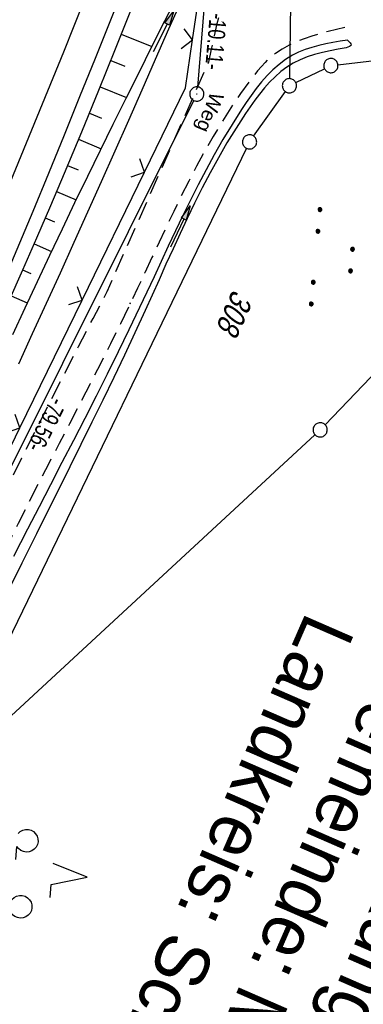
# Model space of a CAD drawing. Extents: x 508656 to 509297, y 448622 to 449584.
# Tile 29 of 51: x 509047 to 509083, y 449051 to 449155. Entities that reach past the tile are written whole.
import ezdxf

# ---------------------------------------------------------------- set-up
doc = ezdxf.new("R2010")
doc.units = 0
doc.header["$LTSCALE"] = 10
doc.header["$MEASUREMENT"] = 0
for name, pattern in [('AUSGEZOGEN', [0]), ('LT00', [0]), ('LT11', [0.3, 0.2, -0.1])]:
    doc.linetypes.add(name, pattern=pattern)
doc.layers.get('0').update_dxf_attribs({"linetype": 'LT00'})
for name, color, linetype in [('--EK_FBR', 250, 'LT00'), ('--EL_DFK_AB_L', 21, 'LT00'), ('--EL_DFK_AB_P', 7, 'LT00'), ('ABSTAND', 8, 'LT00'), ('DFK_AB_L', 21, 'LT00'), ('DFK_AB_P', 7, 'LT00'), ('DFK_FLUR_NR', 250, 'LT00'), ('DFK_GZPKT', 250, 'LT00'), ('DFK_KATASTER', 250, 'LT00'), ('DFK_NUTZUNG', 250, 'LT00'), ('FELDWEG_TEXT', 250, 'Continuous'), ('GRENZNAME_A', 250, 'Continuous'), ('PFEIL', 140, 'AUSGEZOGEN'), ('V124_AFBR_BAB', 250, 'LT00'), ('V124_BOESCH', 250, 'LT00'), ('V124_BOSCHUNG', 250, 'LT00'), ('V124_FELDWEG', 250, 'LT11'), ('V124_GRABEN', 250, 'LT00'), ('V124_LD_MARK', 250, 'LT00'), ('V124_ZAUN', 40, 'LT00')]:
    doc.layers.add(name, color=color, linetype=linetype)
doc.styles.add('Beschrift', font='ARIAL.TTF')
doc.styles.get("Standard").update_dxf_attribs({"font": 'ARIAL.TTF'})
doc.styles.add('UNIR-H', font='unir_h.shx', dxfattribs={"width": 0.8})

# ---------------------------------------------------------------- blocks, each defined once
blk = doc.blocks.new('SYMB7010')
at = {"color": 0, "linetype": 'ByBlock'}
for points in [[(-0.031408, 0.499213), (-0.093728, 0.49134), (-0.15457, 0.475719), (-0.212975, 0.452595), (-0.268021, 0.422333), (-0.31884, 0.385411), (-0.36463, 0.342411), (-0.40467, 0.29401), (-0.438329, 0.240973), (-0.465074, 0.184136), (-0.484486, 0.124395), (-0.496256, 0.062692), (-0.5002, 0)], [(-0.5002, 0), (-0.496256, -0.062692), (-0.484486, -0.124395), (-0.465075, -0.184136), (-0.438329, -0.240973), (-0.404671, -0.29401), (-0.36463, -0.342411), (-0.31884, -0.385411), (-0.268021, -0.422333), (-0.212975, -0.452595), (-0.154571, -0.475719), (-0.093728, -0.49134), (-0.031408, -0.499213), (0.031408, -0.499213)], [(0.5002, 0), (0.496256, 0.062692), (0.484485, 0.124395), (0.465074, 0.184136), (0.438329, 0.240973), (0.40467, 0.29401), (0.36463, 0.342411), (0.31884, 0.385411), (0.268021, 0.422333), (0.212975, 0.452595), (0.15457, 0.475719), (0.093728, 0.49134), (0.031408, 0.499213), (-0.031408, 0.499213)], [(0.031408, -0.499213), (0.093728, -0.491341), (0.15457, -0.475719), (0.212975, -0.452595), (0.268021, -0.422333), (0.31884, -0.385411), (0.36463, -0.342411), (0.404671, -0.294011), (0.438329, -0.240974), (0.465075, -0.184136), (0.484486, -0.124395), (0.496256, -0.062692), (0.500201, 0)]]:
    blk.add_lwpolyline(points, dxfattribs=at)
blk = doc.blocks.new('SYMB7111')
at = {"color": 0, "linetype": 'ByBlock'}
for p, q in [((-0.12, 0.209164), (-0.12, 0.170836)), ((-0.115, 0.170204), (-0.115, 0.209796)), ((-0.11, 0.209164), (-0.11, 0.170836)), ((0.11, 0.209164), (0.11, 0.170836)), ((0.115, 0.170204), (0.115, 0.209796)), ((0.12, 0.209164), (0.12, 0.170836)), ((-0.13, 0.202919), (-0.13, 0.177081)), ((-0.125, 0.172895), (-0.125, 0.207105)), ((-0.105, 0.172895), (-0.105, 0.207105)), ((-0.1, 0.202919), (-0.1, 0.177081)), ((-0.095, 0.189874), (-0.095, 0.190146)), ((0.1, 0.202919), (0.1, 0.177081)), ((0.105, 0.172895), (0.105, 0.207105)), ((0.125, 0.172895), (0.125, 0.207105)), ((0.13, 0.202919), (0.13, 0.177081)), ((0.135, 0.189874), (0.135, 0.190146)), ((-0.515, -0.177081), (-0.515, -0.202919)), ((-0.51, -0.207105), (-0.51, -0.172895)), ((-0.505, -0.170836), (-0.505, -0.209164)), ((-0.5, -0.209796), (-0.5, -0.170204)), ((-0.495, -0.170836), (-0.495, -0.209164)), ((-0.49, -0.207105), (-0.49, -0.172895)), ((-0.485, -0.177081), (-0.485, -0.202919)), ((-0.48, -0.190126), (-0.48, -0.189854)), ((-0.285, -0.177081), (-0.285, -0.202919)), ((-0.28, -0.207105), (-0.28, -0.172895)), ((-0.275, -0.170836), (-0.275, -0.209164)), ((-0.27, -0.209796), (-0.27, -0.170204)), ((-0.265, -0.170836), (-0.265, -0.209164)), ((-0.26, -0.207105), (-0.26, -0.172895)), ((-0.255, -0.177081), (-0.255, -0.202919)), ((-0.25, -0.190126), (-0.25, -0.189854)), ((0.255, -0.177081), (0.255, -0.202919)), ((0.26, -0.207105), (0.26, -0.172895)), ((0.265, -0.170836), (0.265, -0.209164)), ((0.27, -0.209796), (0.27, -0.170204)), ((0.275, -0.170836), (0.275, -0.209164)), ((0.28, -0.207105), (0.28, -0.172895)), ((0.285, -0.177081), (0.285, -0.202919)), ((0.29, -0.190126), (0.29, -0.189854)), ((0.485, -0.177081), (0.485, -0.202919)), ((0.49, -0.207105), (0.49, -0.172895)), ((0.495, -0.170836), (0.495, -0.209164)), ((0.5, -0.209796), (0.5, -0.170204)), ((0.505, -0.170836), (0.505, -0.209164)), ((0.51, -0.207105), (0.51, -0.172895)), ((0.515, -0.177081), (0.515, -0.202919)), ((0.52, -0.190126), (0.52, -0.189854))]:
    blk.add_line(p, q, dxfattribs=at)
for points in [[(-0.095, 0.19), (-0.096981, 0.198678), (-0.10253, 0.205637), (-0.11055, 0.209499), (-0.11945, 0.209499), (-0.12747, 0.205637), (-0.133019, 0.198678), (-0.135, 0.19), (-0.133019, 0.181322), (-0.12747, 0.174363), (-0.11945, 0.170501), (-0.11055, 0.170501), (-0.10253, 0.174363), (-0.096981, 0.181322), (-0.095, 0.19)], [(0.135, 0.19), (0.133019, 0.198678), (0.12747, 0.205637), (0.11945, 0.209499), (0.11055, 0.209499), (0.10253, 0.205637), (0.096981, 0.198678), (0.095, 0.19), (0.096981, 0.181322), (0.10253, 0.174363), (0.11055, 0.170501), (0.11945, 0.170501), (0.12747, 0.174363), (0.133019, 0.181322), (0.135, 0.19)], [(-0.48, -0.19), (-0.481981, -0.181322), (-0.48753, -0.174363), (-0.49555, -0.170501), (-0.50445, -0.170501), (-0.51247, -0.174363), (-0.518019, -0.181322), (-0.52, -0.19), (-0.518019, -0.198678), (-0.51247, -0.205637), (-0.50445, -0.209499), (-0.49555, -0.209499), (-0.48753, -0.205637), (-0.481981, -0.198678), (-0.48, -0.19)], [(-0.25, -0.19), (-0.251981, -0.181322), (-0.25753, -0.174363), (-0.26555, -0.170501), (-0.27445, -0.170501), (-0.28247, -0.174363), (-0.288019, -0.181322), (-0.29, -0.19), (-0.288019, -0.198678), (-0.28247, -0.205637), (-0.27445, -0.209499), (-0.26555, -0.209499), (-0.25753, -0.205637), (-0.251981, -0.198678), (-0.25, -0.19)], [(0.29, -0.19), (0.288019, -0.181322), (0.28247, -0.174363), (0.27445, -0.170501), (0.26555, -0.170501), (0.25753, -0.174363), (0.251981, -0.181322), (0.25, -0.19), (0.251981, -0.198678), (0.25753, -0.205637), (0.26555, -0.209499), (0.27445, -0.209499), (0.28247, -0.205637), (0.288019, -0.198678), (0.29, -0.19)], [(0.52, -0.19), (0.518019, -0.181322), (0.51247, -0.174363), (0.50445, -0.170501), (0.49555, -0.170501), (0.48753, -0.174363), (0.481981, -0.181322), (0.48, -0.19), (0.481981, -0.198678), (0.48753, -0.205637), (0.49555, -0.209499), (0.50445, -0.209499), (0.51247, -0.205637), (0.518019, -0.198678), (0.52, -0.19)]]:
    blk.add_lwpolyline(points, dxfattribs=at)
blk = doc.blocks.new('SYMB7201')
at = {"color": 0, "linetype": 'ByBlock'}
for p, q in [((0, 0.385), (-0.11, 0.015)), ((-0.255, -0.385), (-0.115, -0.385)), ((0.445, -0.385), (0.585, -0.385))]:
    blk.add_line(p, q, dxfattribs=at)
for points in [[(0.25, 0.015), (0.11, 0.015), (0, 0.385)], [(-0.393816, -0.383308), (-0.416239, -0.362945), (-0.432849, -0.337617), (-0.442589, -0.308936), (-0.444836, -0.27873), (-0.439449, -0.248923), (-0.426769, -0.221415), (-0.407606, -0.197958), (-0.38318, -0.180047), (-0.355047, -0.168823), (-0.325, -0.165), (-0.294953, -0.168823), (-0.26682, -0.180047), (-0.242394, -0.197959), (-0.223231, -0.221415), (-0.210551, -0.248923), (-0.205164, -0.27873), (-0.207411, -0.308936), (-0.21715, -0.337617), (-0.233761, -0.362945), (-0.256184, -0.383308)], [(0.306185, -0.383308), (0.283761, -0.362945), (0.267151, -0.337617), (0.257411, -0.308936), (0.255164, -0.27873), (0.260552, -0.248923), (0.273231, -0.221415), (0.292394, -0.197958), (0.31682, -0.180047), (0.344953, -0.168823), (0.375, -0.165), (0.405047, -0.168823), (0.43318, -0.180047), (0.457606, -0.197959), (0.476769, -0.221415), (0.489449, -0.248923), (0.494836, -0.27873), (0.492589, -0.308936), (0.48285, -0.337617), (0.466239, -0.362945), (0.443816, -0.383308)]]:
    blk.add_lwpolyline(points, dxfattribs=at)
blk = doc.blocks.new('SYMB0003')
at = {"color": 0, "linetype": 'ByBlock'}
for p, q in [((-0.015712, 0), (0.010166, 0.012015)), ((0, -0.021257), (-0.015712, 0)), ((0.010166, 0.012015), (0, -0.021257))]:
    blk.add_line(p, q, dxfattribs=at)
for points in [[(-0.031395, 0.499013), (-0.093691, 0.491144), (-0.154509, 0.475528), (-0.21289, 0.452414), (-0.267913, 0.422164), (-0.318712, 0.385257), (-0.364484, 0.342274), (-0.404509, 0.293893), (-0.438154, 0.240877), (-0.464888, 0.184062), (-0.484292, 0.124345), (-0.496058, 0.062667), (-0.5, 0)], [(-0.5, 0), (-0.496058, -0.062667), (-0.484292, -0.124345), (-0.464888, -0.184062), (-0.438154, -0.240877), (-0.404509, -0.293893), (-0.364485, -0.342274), (-0.318712, -0.385257), (-0.267914, -0.422164), (-0.21289, -0.452414), (-0.154509, -0.475529), (-0.093691, -0.491144), (-0.031395, -0.499014), (0.031395, -0.499014)], [(0.5, 0), (0.496057, 0.062667), (0.484292, 0.124345), (0.464888, 0.184062), (0.438153, 0.240877), (0.404509, 0.293893), (0.364484, 0.342274), (0.318712, 0.385257), (0.267913, 0.422164), (0.21289, 0.452414), (0.154509, 0.475528), (0.093691, 0.491144), (0.031395, 0.499013), (-0.031395, 0.499013)], [(0.031395, -0.499014), (0.093691, -0.491144), (0.154509, -0.475529), (0.21289, -0.452414), (0.267914, -0.422164), (0.318712, -0.385257), (0.364485, -0.342274), (0.404509, -0.293893), (0.438154, -0.240877), (0.464889, -0.184062), (0.484292, -0.124345), (0.496058, -0.062667), (0.5, 0)]]:
    blk.add_lwpolyline(points, dxfattribs=at)
blk = doc.blocks.new('Pfreil3')
at = {"layer": 'PFEIL'}
blk.add_hatch(color=256, dxfattribs=at).paths.add_polyline_path([(-1.55, 0.27), (-1.55, -0.27), (0, 0)])
for p, q in [((-1.55, 0), (-4.83, 0)), ((-1.55, -0.27), (-1.55, 0.27)), ((-1.55, 0.27), (0, 0)), ((0, 0), (-1.55, -0.27))]:
    blk.add_line(p, q, dxfattribs=at)
blk = doc.blocks.new('SYMB0011')
at = {"color": 0, "linetype": 'ByBlock'}
for p, q in [((0.5, 0), (-0.5, 0)), ((0, 0.5), (0, -0.5))]:
    blk.add_line(p, q, dxfattribs=at)
blk = doc.blocks.new('SYMB0024')
at = {"color": 0, "linetype": 'ByBlock'}
for p, q in [((-0.5, 0.5), (0, 0)), ((0, 0), (0.5, 0.5))]:
    blk.add_line(p, q, dxfattribs=at)

msp = doc.modelspace()

# ---------------------------------------------------------------- linework, layer by layer
at = {"layer": '--EK_FBR', "linetype": 'LT11', "flags": 128}
for points in [[(509021.85, 449052.11), (509023.36, 449055.76), (509024.87, 449059.42), (509026.39, 449063.08), (509027.91, 449066.73), (509029.44, 449070.38), (509030.99, 449074.02), (509032.54, 449077.66), (509034.11, 449081.29), (509035.7, 449084.91), (509037.31, 449088.52), (509038.94, 449092.13), (509040.59, 449095.72), (509042.27, 449099.3), (509043.97, 449102.87), (509045.42, 449105.83), (509046.88, 449108.79), (509048.36, 449111.74), (509049.85, 449114.68), (509051.35, 449117.62), (509052.86, 449120.56), (509054.38, 449123.49), (509055.9, 449126.42), (509066.58, 449150.56), (509066.88, 449151.92), (509067.18, 449153.27), (509067.48, 449154.62), (509067.8, 449155.97), (509068.13, 449157.31), (509068.7, 449159.44), (509069.31, 449161.55), (509069.97, 449163.65), (509070.66, 449165.74), (509071.38, 449167.82), (509072.14, 449169.9), (509072.91, 449171.96), (509073.71, 449174.02), (509074.52, 449176.07), (509075.35, 449178.12), (509076.18, 449180.16), (509077.43, 449183.2), (509078.69, 449186.24), (509079.95, 449189.27), (509081.21, 449192.3), (509082.47, 449195.33), (509083.74, 449198.36), (509084.88, 449201.1), (509086.01, 449203.83), (509087.14, 449206.57), (509088.25, 449209.32), (509089.36, 449212.07), (509090.45, 449214.82), (509091.52, 449217.59), (509092.57, 449220.35), (509093.67, 449223.34), (509094.75, 449226.34), (509095.81, 449229.34), (509096.84, 449232.35), (509097.86, 449235.37), (509098.86, 449238.4), (509099.85, 449241.43), (509100.83, 449244.47), (509101.8, 449247.51), (509102.26, 449248.96), (509102.72, 449250.41), (509103.19, 449251.85), (509103.67, 449253.29), (509104.17, 449254.72), (509104.68, 449256.14), (509105.23, 449257.56), (509105.8, 449258.95), (509106.41, 449260.34), (509107.06, 449261.7), (509107.91, 449263.37), (509108.83, 449265), (509109.81, 449266.6), (509110.84, 449268.16), (509111.92, 449269.7), (509113.05, 449271.2), (509114.22, 449272.66), (509114.82, 449273.39), (509115.42, 449274.1), (509116.03, 449274.82), (509116.63, 449275.54), (509117.22, 449276.26), (509117.8, 449277), (509118.36, 449277.75), (509119.14, 449278.89), (509119.87, 449280.06), (509120.56, 449281.26), (509121.19, 449282.5), (509121.78, 449283.75), (509122.31, 449285.02), (509122.82, 449286.37), (509123.28, 449287.72), (509123.69, 449289.09), (509124.07, 449290.47), (509124.42, 449291.86), (509124.74, 449293.26), (509125.04, 449294.67), (509125.32, 449296.09), (509125.59, 449297.5), (509125.85, 449298.93), (509126.12, 449300.35), (509126.38, 449301.78), (509126.66, 449303.2), (509126.94, 449304.53), (509127.23, 449305.86), (509127.55, 449307.18), (509127.89, 449308.49), (509128.28, 449309.78), (509128.7, 449311.06), (509129.17, 449312.32), (509129.3, 449312.62)], [(509080.93, 449154.22), (509080.05, 449154.01), (509079.17, 449153.79), (509078.31, 449153.56), (509077.46, 449153.3), (509076.63, 449153.02), (509075.82, 449152.7), (509075.05, 449152.34), (509074.3, 449151.93), (509073.6, 449151.47), (509072.95, 449150.94), (509072.52, 449150.53), (509072.12, 449150.1), (509071.73, 449149.64), (509071.36, 449149.17), (509070.99, 449148.69), (509069.93, 449147.23), (509068.92, 449145.74), (509067.96, 449144.23), (509067.04, 449142.7), (509066.15, 449141.15), (509065.3, 449139.58), (509064.47, 449138), (509063.67, 449136.4), (509062.88, 449134.8), (509062.11, 449133.18), (509061.35, 449131.57), (509060.59, 449129.94), (509059.83, 449128.32), (509059.08, 449126.7), (509058.31, 449125.09), (509057.27, 449122.95), (509056.22, 449120.83), (509055.16, 449118.71), (509054.08, 449116.6), (509052.99, 449114.5), (509051.9, 449112.4), (509050.81, 449110.3), (509049.71, 449108.19), (509048.63, 449106.09), (509047.55, 449103.98), (509046.49, 449101.87), (509044.96, 449098.77), (509043.46, 449095.66), (509041.99, 449092.54), (509040.55, 449089.4), (509039.13, 449086.26), (509037.74, 449083.1), (509036.36, 449079.93), (509035.01, 449076.75), (509033.66, 449073.57), (509032.34, 449070.38), (509031.02, 449067.18), (509029.72, 449063.98), (509028.42, 449060.77), (509027.13, 449057.56), (509025.85, 449054.35), (509024.56, 449051.14)]]:
    msp.add_lwpolyline(points, dxfattribs=at)
at = {"layer": '--EK_FBR'}
msp.add_lwpolyline([(509057.82, 449159.07), (509056.21, 449155), (509054.59, 449150.94), (509052.95, 449146.88), (509051.32, 449142.85), (509049.67, 449138.82), (509048.02, 449134.8), (509046.35, 449130.78), (509044.66, 449126.77), (509042.96, 449122.77), (509041.24, 449118.78), (509039.69, 449115.21), (509038.12, 449111.65), (509036.53, 449108.09), (509034.94, 449104.54), (509033.33, 449100.99), (509029.12, 449091.83), (509024.84, 449082.7), (509020.49, 449073.6), (509018.28, 449069.05), (509016.05, 449064.5), (509013.81, 449059.97), (509011.54, 449055.44), (509009.25, 449050.92)], dxfattribs=at)
at = {"layer": '--EL_DFK_AB_L'}
for p, q in [((509066.1, 449156.52), (509065.38, 449147.93)), ((509030.19, 449076.64), (509064.99, 449146.52))]:
    msp.add_line(p, q, dxfattribs=at)
at = {"layer": 'DFK_AB_L'}
for p, q in [((509066.1, 449156.52), (509065.38, 449147.93)), ((509030.19, 449076.64), (509064.99, 449146.52))]:
    msp.add_line(p, q, dxfattribs=at)
at = {"layer": 'DFK_KATASTER'}
for p, q in [((509075.2, 449156.75), (509075.09, 449148.81)), ((509080.2, 449150.28), (509091.17, 449151.54)), ((509075.75, 449148.39), (509078.78, 449149.86)), ((509071.31, 449142.75), (509074.65, 449147.45)), ((509070.55, 449141.46), (509042.76, 449084)), ((509078.84, 449112.29), (509093.26, 449127.35)), ((509045.74, 449081.57), (509077.77, 449111.24))]:
    msp.add_line(p, q, dxfattribs=at)
at = {"layer": 'V124_AFBR_BAB'}
msp.add_lwpolyline([(509057.82, 449159.07), (509056.21, 449155), (509054.59, 449150.94), (509052.95, 449146.88), (509051.32, 449142.85), (509049.67, 449138.82), (509048.02, 449134.8), (509046.35, 449130.78), (509044.66, 449126.77), (509042.96, 449122.77), (509041.24, 449118.78), (509039.69, 449115.21), (509038.12, 449111.65), (509036.53, 449108.09), (509034.94, 449104.54), (509033.33, 449100.99), (509029.12, 449091.83), (509024.84, 449082.7), (509020.49, 449073.6), (509018.28, 449069.05), (509016.05, 449064.5), (509013.81, 449059.97), (509011.54, 449055.44), (509009.25, 449050.92)], dxfattribs=at)
at = {"layer": 'V124_BOESCH'}
msp.add_lwpolyline([(509058.47, 449156.33), (509056.73, 449151.94), (509054.97, 449147.55), (509053.17, 449143.18), (509051.35, 449138.82), (509049.89, 449135.4), (509048.42, 449131.99), (509046.93, 449128.59), (509045.42, 449125.19)], dxfattribs=at)
at = {"layer": 'V124_BOSCHUNG'}
for p, q in [((509057.36, 449153.5), (509060.59, 449152.22)), ((509056.25, 449150.72), (509057.74, 449150.12)), ((509055.13, 449147.94), (509057.89, 449146.83)), ((509054, 449145.17), (509055.27, 449144.65)), ((509052.85, 449142.41), (509055.22, 449141.42)), ((509051.7, 449139.65), (509052.8, 449139.18)), ((509050.53, 449136.89), (509052.59, 449136.01)), ((509049.35, 449134.14), (509050.32, 449133.72)), ((509048.16, 449131.39), (509050, 449130.58)), ((509046.95, 449128.64), (509047.84, 449128.25)), ((509045.74, 449125.9), (509047.45, 449125.14))]:
    msp.add_line(p, q, dxfattribs=at)
at = {"layer": 'V124_FELDWEG', "flags": 128}
for points in [[(509021.85, 449052.11), (509023.36, 449055.76), (509024.87, 449059.42), (509026.39, 449063.08), (509027.91, 449066.73), (509029.44, 449070.38), (509030.99, 449074.02), (509032.54, 449077.66), (509034.11, 449081.29), (509035.7, 449084.91), (509037.31, 449088.52), (509038.94, 449092.13), (509040.59, 449095.72), (509042.27, 449099.3), (509043.97, 449102.87), (509045.42, 449105.83), (509046.88, 449108.79), (509048.36, 449111.74), (509049.85, 449114.68), (509051.35, 449117.62), (509052.86, 449120.56), (509054.38, 449123.49), (509055.9, 449126.42), (509066.58, 449150.56), (509066.88, 449151.92), (509067.18, 449153.27), (509067.48, 449154.62), (509067.8, 449155.97), (509068.13, 449157.31), (509068.7, 449159.44), (509069.31, 449161.55), (509069.97, 449163.65), (509070.66, 449165.74), (509071.38, 449167.82), (509072.14, 449169.9), (509072.91, 449171.96), (509073.71, 449174.02), (509074.52, 449176.07), (509075.35, 449178.12), (509076.18, 449180.16), (509077.43, 449183.2), (509078.69, 449186.24), (509079.95, 449189.27), (509081.21, 449192.3), (509082.47, 449195.33), (509083.74, 449198.36), (509084.88, 449201.1), (509086.01, 449203.83), (509087.14, 449206.57), (509088.25, 449209.32), (509089.36, 449212.07), (509090.45, 449214.82), (509091.52, 449217.59), (509092.57, 449220.35), (509093.67, 449223.34), (509094.75, 449226.34), (509095.81, 449229.34), (509096.84, 449232.35), (509097.86, 449235.37), (509098.86, 449238.4), (509099.85, 449241.43), (509100.83, 449244.47), (509101.8, 449247.51), (509102.26, 449248.96), (509102.72, 449250.41), (509103.19, 449251.85), (509103.67, 449253.29), (509104.17, 449254.72), (509104.68, 449256.14), (509105.23, 449257.56), (509105.8, 449258.95), (509106.41, 449260.34), (509107.06, 449261.7), (509107.91, 449263.37), (509108.83, 449265), (509109.81, 449266.6), (509110.84, 449268.16), (509111.92, 449269.7), (509113.05, 449271.2), (509114.22, 449272.66), (509114.82, 449273.39), (509115.42, 449274.1), (509116.03, 449274.82), (509116.63, 449275.54), (509117.22, 449276.26), (509117.8, 449277), (509118.36, 449277.75), (509119.14, 449278.89), (509119.87, 449280.06), (509120.56, 449281.26), (509121.19, 449282.5), (509121.78, 449283.75), (509122.31, 449285.02), (509122.82, 449286.37), (509123.28, 449287.72), (509123.69, 449289.09), (509124.07, 449290.47), (509124.42, 449291.86), (509124.74, 449293.26), (509125.04, 449294.67), (509125.32, 449296.09), (509125.59, 449297.5), (509125.85, 449298.93), (509126.12, 449300.35), (509126.38, 449301.78), (509126.66, 449303.2), (509126.94, 449304.53), (509127.23, 449305.86), (509127.55, 449307.18), (509127.89, 449308.49), (509128.28, 449309.78), (509128.7, 449311.06), (509129.17, 449312.32), (509129.7, 449313.55), (509130.28, 449314.76), (509130.99, 449316.04), (509131.76, 449317.28), (509132.61, 449318.49), (509133.51, 449319.65), (509134.48, 449320.78), (509135.49, 449321.86), (509136.56, 449322.89), (509137.67, 449323.88), (509138.83, 449324.82), (509140.02, 449325.71), (509141.41, 449326.66), (509142.85, 449327.55), (509144.32, 449328.38), (509145.83, 449329.14), (509147.36, 449329.84), (509148.91, 449330.48), (509150.48, 449331.06), (509152.07, 449331.58), (509153.29, 449331.95), (509154.52, 449332.29), (509155.75, 449332.61), (509156.99, 449332.92), (509158.22, 449333.22), (509159.46, 449333.52), (509160.7, 449333.82), (509161.94, 449334.14), (509163.17, 449334.47), (509164.4, 449334.82), (509165.62, 449335.21), (509166.84, 449335.63), (509168.05, 449336.09), (509169.25, 449336.6), (509170.44, 449337.17), (509171.61, 449337.8), (509172.19, 449338.13), (509172.75, 449338.49), (509173.28, 449338.86), (509173.78, 449339.27), (509174.23, 449339.71), (509174.63, 449340.19), (509174.95, 449340.71), (509175.19, 449341.25), (509175.37, 449341.83), (509175.48, 449342.44), (509175.54, 449343.07), (509175.54, 449343.7), (509175.51, 449344.35), (509175.44, 449344.98), (509175.28, 449345.96), (509175.05, 449346.91), (509174.78, 449347.84), (509174.45, 449348.75), (509174.1, 449349.64), (509173.71, 449350.53), (509173.3, 449351.4), (509172.89, 449352.27), (509172.46, 449353.14), (509172.05, 449354), (509171.18, 449355.89), (509170.37, 449357.81), (509169.62, 449359.74), (509168.9, 449361.69), (509168.23, 449363.67), (509167.6, 449365.65), (509167.01, 449367.65), (509166.45, 449369.66), (509165.92, 449371.68), (509165.42, 449373.71), (509164.93, 449375.75), (509164.47, 449377.79), (509164.02, 449379.83), (509163.59, 449381.88), (509163.16, 449383.92), (509162.74, 449385.96), (509162.32, 449388), (509161.79, 449390.53), (509161.27, 449393.05), (509160.74, 449395.57), (509160.22, 449398.09), (509159.7, 449400.61), (509159.18, 449403.14), (509158.68, 449405.67), (509158.18, 449408.22), (509157.7, 449410.78), (509157.22, 449413.35), (509156.77, 449415.94), (509156.32, 449418.56), (509156.08, 449420.05), (509155.85, 449421.54), (509155.64, 449423.04), (509155.45, 449424.54), (509155.28, 449426.04), (509155.15, 449427.54), (509155.05, 449429.03), (509155, 449430.51), (509155, 449431.99), (509155.04, 449433.45), (509155.15, 449434.91), (509155.32, 449436.34), (509155.56, 449437.76), (509155.88, 449439.16), (509156.27, 449440.54), (509156.71, 449441.78), (509157.2, 449443), (509157.76, 449444.2), (509158.36, 449445.39), (509159.01, 449446.56), (509159.7, 449447.72), (509160.42, 449448.87), (509161.16, 449450.01), (509161.92, 449451.14), (509162.69, 449452.26), (509163.47, 449453.38), (509164.27, 449454.54), (509165.07, 449455.7), (509165.86, 449456.85), (509166.63, 449458.02), (509167.38, 449459.18), (509168.11, 449460.36), (509168.81, 449461.56), (509169.48, 449462.77), (509170.11, 449463.99), (509170.78, 449465.41), (509171.4, 449466.84), (509171.97, 449468.3), (509172.5, 449469.79), (509172.99, 449471.28), (509173.44, 449472.8), (509173.86, 449474.32), (509174.25, 449475.86), (509174.61, 449477.4), (509175.14, 449479.95), (509175.6, 449482.51), (509175.99, 449485.08), (509176.32, 449487.65), (509176.58, 449490.23), (509176.79, 449492.82), (509176.94, 449495.41), (509177.03, 449498), (509177.07, 449500.59), (509177.06, 449503.17), (509177, 449505.76), (509176.89, 449508.35), (509176.74, 449510.93), (509176.56, 449513.51), (509176.33, 449516.09), (509176.08, 449518.67), (509175.89, 449520.43)], [(509080.93, 449154.22), (509080.05, 449154.01), (509079.17, 449153.79), (509078.31, 449153.56), (509077.46, 449153.3), (509076.63, 449153.02), (509075.82, 449152.7), (509075.05, 449152.34), (509074.3, 449151.93), (509073.6, 449151.47), (509072.95, 449150.94), (509072.52, 449150.53), (509072.12, 449150.1), (509071.73, 449149.64), (509071.36, 449149.17), (509070.99, 449148.69), (509069.93, 449147.23), (509068.92, 449145.74), (509067.96, 449144.23), (509067.04, 449142.7), (509066.15, 449141.15), (509065.3, 449139.58), (509064.47, 449138), (509063.67, 449136.4), (509062.88, 449134.8), (509062.11, 449133.18), (509061.35, 449131.57), (509060.59, 449129.94), (509059.83, 449128.32), (509059.08, 449126.7), (509058.31, 449125.09), (509057.27, 449122.95), (509056.22, 449120.83), (509055.16, 449118.71), (509054.08, 449116.6), (509052.99, 449114.5), (509051.9, 449112.4), (509050.81, 449110.3), (509049.71, 449108.19), (509048.63, 449106.09), (509047.55, 449103.98), (509046.49, 449101.87), (509044.96, 449098.77), (509043.46, 449095.66), (509041.99, 449092.54), (509040.55, 449089.4), (509039.13, 449086.26), (509037.74, 449083.1), (509036.36, 449079.93), (509035.01, 449076.75), (509033.66, 449073.57), (509032.34, 449070.38), (509031.02, 449067.18), (509029.72, 449063.98), (509028.42, 449060.77), (509027.13, 449057.56), (509025.85, 449054.35), (509024.56, 449051.14)]]:
    msp.add_lwpolyline(points, dxfattribs=at)
at = {"layer": 'V124_GRABEN'}
for points in [[(509063.31, 449157.62), (509061.93, 449154.89), (509060.56, 449152.16), (509059.19, 449149.43), (509057.82, 449146.7), (509056.47, 449143.96), (509055.12, 449141.22), (509053.78, 449138.48), (509052.44, 449135.71), (509051.12, 449132.93), (509049.8, 449130.15), (509048.49, 449127.37), (509047.18, 449124.58), (509045.88, 449121.79)], [(509063.76, 449157.27), (509062.35, 449154.05), (509060.94, 449150.82), (509059.53, 449147.6), (509058.11, 449144.38), (509056.68, 449141.16), (509055.25, 449137.94), (509053.81, 449134.73), (509052.36, 449131.51), (509050.9, 449128.3), (509049.44, 449125.09), (509047.98, 449121.88), (509046.52, 449118.68)], [(509081.2, 449152.88), (509080.43, 449152.76), (509079.67, 449152.62), (509078.91, 449152.47), (509078.17, 449152.31), (509077.44, 449152.11), (509076.73, 449151.88), (509076.05, 449151.6), (509075.39, 449151.28), (509074.67, 449150.84), (509073.99, 449150.32), (509073.34, 449149.75), (509072.73, 449149.13), (509072.14, 449148.47), (509071.58, 449147.77), (509071.05, 449147.04), (509070.53, 449146.3), (509070.03, 449145.54), (509069.03, 449143.97), (509068.07, 449142.38), (509067.16, 449140.79), (509066.29, 449139.2), (509065.45, 449137.59), (509064.64, 449135.98), (509063.84, 449134.37), (509063.07, 449132.75), (509062.31, 449131.14), (509061.56, 449129.52), (509060.81, 449127.89), (509060.05, 449126.27), (509059.29, 449124.65), (509058.17, 449122.31), (509057.03, 449119.97), (509055.87, 449117.63), (509054.7, 449115.29), (509053.51, 449112.96), (509052.31, 449110.62), (509051.1, 449108.29), (509049.89, 449105.96), (509048.69, 449103.62), (509047.48, 449101.28), (509046, 449098.39)], [(509081.2, 449152.88), (509081.35, 449152.74), (509081.49, 449152.6), (509081.57, 449152.47), (509081.59, 449152.36), (509081.53, 449152.27), (509081.41, 449152.19), (509081.24, 449152.13), (509081.06, 449152.06)], [(509081.06, 449152.06), (509080.22, 449151.91), (509079.38, 449151.75), (509078.55, 449151.57), (509077.74, 449151.36), (509076.96, 449151.1), (509076.2, 449150.8), (509075.47, 449150.44), (509074.8, 449150.02), (509074.17, 449149.55), (509073.57, 449149.02), (509072.99, 449148.45), (509072.45, 449147.83), (509071.92, 449147.19), (509071.42, 449146.53), (509070.93, 449145.84), (509070.46, 449145.15), (509069.46, 449143.6), (509068.5, 449142.04), (509067.59, 449140.46), (509066.72, 449138.88), (509065.89, 449137.28), (509065.09, 449135.68), (509064.31, 449134.07), (509063.55, 449132.46), (509062.81, 449130.84), (509062.07, 449129.22), (509061.35, 449127.6), (509060.62, 449125.97), (509059.88, 449124.35), (509058.8, 449121.99), (509057.69, 449119.62), (509056.56, 449117.26), (509055.42, 449114.9), (509054.27, 449112.55), (509053.11, 449110.2), (509051.94, 449107.84), (509050.77, 449105.49), (509049.59, 449103.14), (509048.42, 449100.79), (509046.89, 449097.7), (509045.36, 449094.62)]]:
    msp.add_lwpolyline(points, dxfattribs=at)
at = {"layer": 'V124_LD_MARK'}
msp.add_lwpolyline([(509054.53, 449159.88), (509051.25, 449151.6), (509047.91, 449143.36), (509044.5, 449135.13), (509041.04, 449126.93), (509037.51, 449118.76), (509033.93, 449110.61), (509030.28, 449102.49), (509026.67, 449094.58), (509022.99, 449086.69), (509019.26, 449078.83), (509015.48, 449071), (509011.63, 449063.19), (509007.73, 449055.42), (509003.78, 449047.67)], dxfattribs=at)
at = {"layer": 'V124_ZAUN'}
for p, q in [((509064.87, 449152.89), (509065.53, 449157.49)), ((509053.23, 449125.45), (509059.8, 449138.94)), ((509046.67, 449111.97), (509053.23, 449125.45)), ((509040.11, 449098.48), (509046.67, 449111.97))]:
    msp.add_line(p, q, dxfattribs=at)
msp.add_lwpolyline([(509059.8, 449138.94), (509064.13, 449147.86), (509064.87, 449152.89)], dxfattribs=at)

# ---------------------------------------------------------------- block references
at = {"layer": '--EL_DFK_AB_P', "xscale": 1.500000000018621, "yscale": 1.5, "zscale": 1.5, "rotation": 264.7377099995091}
msp.add_blockref('SYMB0003', (509065.32, 449147.19), dxfattribs=at)
at = {"layer": 'DFK_AB_P', "xscale": 1.500000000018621, "yscale": 1.5, "zscale": 1.5, "rotation": 264.7377099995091}
msp.add_blockref('SYMB0003', (509065.32, 449147.19), dxfattribs=at)
at = {"layer": 'DFK_GZPKT', "xscale": 1.500000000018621, "yscale": 1.5, "zscale": 1.5, "rotation": 264.7377099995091}
for p in [(509079.45, 449150.19), (509075.08, 449148.06), (509070.88, 449142.14), (509078.32, 449111.75)]:
    msp.add_blockref('SYMB7010', p, dxfattribs=at)
at = {"layer": 'DFK_NUTZUNG', "xscale": 10.00000000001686, "yscale": 10, "zscale": 10, "rotation": 264.7377100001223}
for name, p in [('SYMB7111', (509079.73, 449129.84)), ('SYMB7201', (509049.93, 449064.9))]:
    msp.add_blockref(name, p, dxfattribs=at)
at = {"layer": 'PFEIL'}
for p, rotation in [((509062.88, 449155.95), 63.42238703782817), ((509064.63, 449135.4), 64.52534904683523)]:
    msp.add_blockref('Pfreil3', p, dxfattribs=dict(at, rotation=rotation))
at = {"layer": 'V124_FELDWEG', "xscale": 0.100000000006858, "yscale": 0.09999999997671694, "zscale": 0.1, "rotation": 245.7720000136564}
for p in [(509055.9, 449126.42), (509058.31, 449125.09)]:
    msp.add_blockref('SYMB0011', p, dxfattribs=at)
at = {"layer": 'V124_ZAUN', "yscale": 2.099999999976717, "zscale": 2.1}
for p, xscale, rotation in [((509064.87, 449152.89), 2.100000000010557, 81.73132000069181), ((509059.8, 449138.94), 2.100000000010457, 64.05473000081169), ((509053.23, 449125.45), 2.100000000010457, 64.05473000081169), ((509046.67, 449111.97), 2.100000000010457, 64.05473000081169)]:
    msp.add_blockref('SYMB0024', p, dxfattribs=dict(at, xscale=xscale, rotation=rotation))

# ---------------------------------------------------------------- texts
at = {"layer": 'ABSTAND', "width": 0.75}
for s, rotation, p in [('-10.11-', -94.7622, (509066.69, 449155.76)), ('-79.56-', -116.4663, (509050.02, 449115.32))]:
    msp.add_text(s, height=1.8, rotation=rotation, dxfattribs=at).set_placement(p)
at = {"layer": 'DFK_FLUR_NR', "oblique": 13.754, "width": 0.75}
msp.add_text('308', height=2.5, rotation=245.772, dxfattribs=at).set_placement((509069.15, 449126.67))
at = {"layer": 'FELDWEG_TEXT', "insert": (509066.4, 449147.69), "char_height": 1.5, "attachment_point": 7, "rotation": 248.1402, "style": 'Beschrift'}
msp.add_mtext('Weg', dxfattribs=at)
at = {"layer": 'GRENZNAME_A', "insert": (509099.15, 449082.99), "char_height": 5.6, "attachment_point": 1, "rotation": 246.4313, "style": 'UNIR-H'}
msp.add_mtext('{\\W1;Gemarkung: Leonberg\\PGemeinde: Maxhütte-Haidhof\\PLandkreis: Schwandorf}', dxfattribs=at)

doc.saveas('drawing.dxf')
